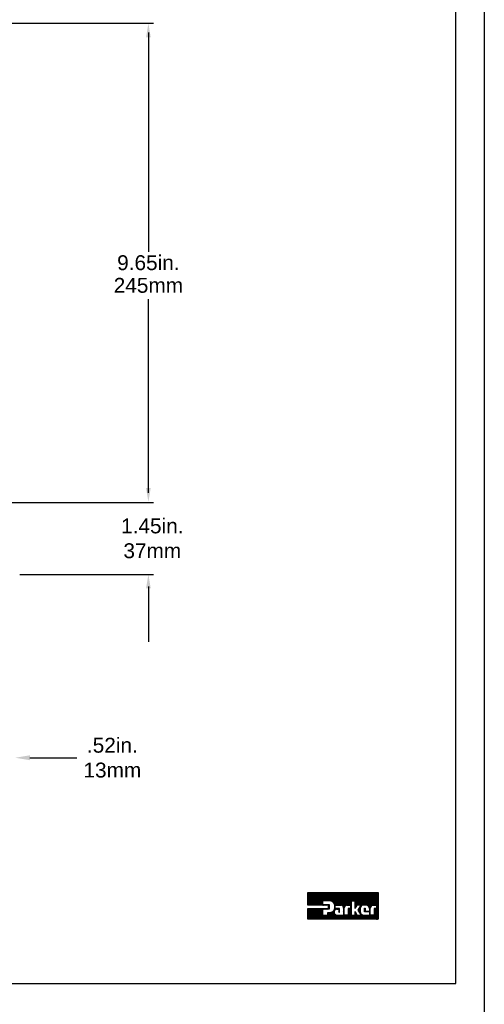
# Model space of a CAD drawing. Extents: x -71 to 52, y -13 to 68.
# Tile 80 of 81: x 43 to 52, y 36 to 56. Entities that reach past the tile are written whole.
import ezdxf

# ---------------------------------------------------------------- set-up
doc = ezdxf.new("R2010")
doc.units = 0
doc.header["$LTSCALE"] = 1.21
doc.header["$MEASUREMENT"] = 0
doc.layers.get('0').update_dxf_attribs({"linetype": 'CONTINUOUS'})
for name, color, linetype in [('dim', 5, 'CONTINUOUS'), ('prod', 6, 'CONTINUOUS'), ('UNIT', 7, 'CONTINUOUS')]:
    doc.layers.add(name, color=color, linetype=linetype)
doc.styles.add('arial', font='ARIAL.TTF')
doc.styles.add('arial3', font='ARIAL.TTF', dxfattribs={"height": 0.3})

msp = doc.modelspace()

# ---------------------------------------------------------------- linework, layer by layer
at = {"linetype": 'Continuous'}
for p, q in [((51.435, 36.235), (51.435, 64.274)), ((17.435, 36.235), (51.435, 36.235))]:
    msp.add_line(p, q, dxfattribs=at)
at = {"layer": 'dim'}
for p, q in [((40.238, 55.576), (45.338, 55.576)), ((45.238, 55.388), (45.238, 50.973)), ((45.238, 46.115), (45.238, 50.022)), ((40.236, 45.926), (45.338, 45.926)), ((42.646, 44.474), (45.338, 44.474)), ((45.238, 44.228), (45.238, 43.118)), ((42.852, 40.782), (43.797, 40.782))]:
    msp.add_line(p, q, dxfattribs=at)
for points in [[(45.191, 55.294), (45.285, 55.294), (45.238, 55.576)], [(45.191, 46.213), (45.285, 46.213), (45.238, 45.932)], [(45.191, 44.193), (45.285, 44.193), (45.238, 44.474)], [(42.852, 40.832), (42.852, 40.732), (42.552, 40.782)]]:
    msp.add_solid(points, dxfattribs=at)
at = {"layer": 'prod', "flags": 128}
msp.add_lwpolyline([(-18.195, 68.137), (52.007, 68.137), (52.007, 6.902), (-18.195, 6.902)], close=True, dxfattribs=at)
at = {"layer": 'UNIT'}
for p, q in [((48.452, 37.815), (48.707, 38.07)), ((48.452, 37.825), (48.698, 38.07)), ((48.452, 37.834), (48.688, 38.07)), ((48.452, 37.844), (48.678, 38.07)), ((48.452, 37.853), (48.669, 38.07)), ((48.452, 37.863), (48.659, 38.07)), ((48.452, 37.872), (48.65, 38.07)), ((48.452, 37.882), (48.64, 38.07)), ((48.452, 37.892), (48.631, 38.07)), ((48.452, 37.901), (48.621, 38.07)), ((48.452, 37.911), (48.611, 38.07)), ((48.452, 37.92), (48.602, 38.07)), ((48.452, 37.93), (48.592, 38.07)), ((48.452, 37.939), (48.583, 38.07)), ((48.452, 37.949), (48.573, 38.07)), ((48.452, 37.959), (48.564, 38.07)), ((48.452, 37.968), (48.554, 38.07)), ((48.452, 37.978), (48.544, 38.07)), ((48.452, 37.987), (48.535, 38.07)), ((48.452, 37.997), (48.525, 38.07)), ((48.452, 38.007), (48.516, 38.07)), ((48.452, 38.016), (48.506, 38.07)), ((48.452, 38.026), (48.497, 38.07)), ((48.452, 38.035), (48.487, 38.07)), ((48.452, 38.045), (48.477, 38.07)), ((48.452, 38.054), (48.468, 38.07)), ((48.452, 38.064), (48.458, 38.07)), ((48.452, 37.81), (48.452, 38.07)), ((48.452, 38.07), (49.866, 38.07)), ((48.457, 37.81), (48.717, 38.07)), ((48.467, 37.81), (48.726, 38.07)), ((48.476, 37.81), (48.736, 38.07)), ((48.486, 37.81), (48.745, 38.07)), ((48.495, 37.81), (48.755, 38.07)), ((48.505, 37.81), (48.765, 38.07)), ((48.514, 37.81), (48.774, 38.07)), ((48.524, 37.81), (48.784, 38.07)), ((48.534, 37.81), (48.793, 38.07)), ((48.543, 37.81), (48.803, 38.07)), ((48.553, 37.81), (48.812, 38.07)), ((48.562, 37.81), (48.822, 38.07)), ((48.572, 37.81), (48.832, 38.07)), ((48.581, 37.81), (48.841, 38.07)), ((48.591, 37.81), (48.851, 38.07)), ((48.601, 37.81), (48.86, 38.07)), ((48.61, 37.81), (48.87, 38.07)), ((48.62, 37.81), (48.88, 38.07)), ((48.629, 37.81), (48.889, 38.07)), ((48.639, 37.81), (48.899, 38.07)), ((48.648, 37.81), (48.908, 38.07)), ((48.658, 37.81), (48.918, 38.07)), ((48.668, 37.81), (48.748, 37.891)), ((48.748, 37.897), (48.748, 37.826)), ((48.9, 37.897), (48.748, 37.897)), ((48.754, 37.897), (48.927, 38.07)), ((48.764, 37.897), (48.937, 38.07)), ((48.773, 37.897), (48.947, 38.07)), ((48.783, 37.897), (48.956, 38.07)), ((48.793, 37.897), (48.966, 38.07)), ((48.802, 37.897), (48.975, 38.07)), ((48.812, 37.897), (48.985, 38.07)), ((48.821, 37.897), (48.994, 38.07)), ((48.831, 37.897), (49.004, 38.07)), ((48.84, 37.897), (49.014, 38.07)), ((48.85, 37.897), (49.023, 38.07)), ((48.86, 37.897), (49.033, 38.07)), ((48.869, 37.897), (49.042, 38.07)), ((48.879, 37.897), (49.052, 38.07)), ((48.888, 37.897), (49.061, 38.07)), ((48.898, 37.897), (49.071, 38.07)), ((48.906, 37.896), (49.081, 38.07)), ((48.915, 37.895), (49.09, 38.07)), ((48.923, 37.894), (49.1, 38.07)), ((48.93, 37.891), (49.109, 38.07)), ((48.937, 37.888), (49.119, 38.07)), ((48.944, 37.885), (49.128, 38.07)), ((48.95, 37.882), (49.138, 38.07)), ((48.955, 37.878), (49.148, 38.07)), ((48.961, 37.874), (49.157, 38.07)), ((48.966, 37.869), (49.167, 38.07)), ((48.971, 37.865), (49.176, 38.07)), ((48.975, 37.859), (49.186, 38.07)), ((48.978, 37.853), (49.195, 38.07)), ((48.982, 37.847), (49.205, 38.07)), ((48.986, 37.841), (49.215, 38.07)), ((48.988, 37.834), (49.224, 38.07)), ((48.99, 37.826), (49.234, 38.07)), ((48.992, 37.819), (49.243, 38.07)), ((48.995, 37.812), (49.253, 38.07)), ((48.996, 37.804), (49.262, 38.07)), ((49.012, 37.81), (49.272, 38.07)), ((49.022, 37.81), (49.282, 38.07)), ((49.031, 37.81), (49.291, 38.07)), ((49.041, 37.81), (49.301, 38.07)), ((49.051, 37.81), (49.31, 38.07)), ((49.06, 37.81), (49.32, 38.07)), ((49.07, 37.81), (49.33, 38.07)), ((49.079, 37.81), (49.339, 38.07)), ((49.089, 37.81), (49.349, 38.07)), ((49.098, 37.81), (49.358, 38.07)), ((49.108, 37.81), (49.368, 38.07)), ((49.118, 37.81), (49.377, 38.07)), ((49.126, 37.809), (49.387, 38.07)), ((49.134, 37.807), (49.397, 38.07)), ((49.141, 37.805), (49.406, 38.07)), ((49.146, 37.801), (49.416, 38.07)), ((49.152, 37.797), (49.425, 38.07)), ((49.157, 37.792), (49.435, 38.07)), ((49.161, 37.786), (49.444, 38.07)), ((49.164, 37.781), (49.454, 38.07)), ((49.167, 37.774), (49.464, 38.07)), ((49.169, 37.766), (49.473, 38.07)), ((49.219, 37.807), (49.483, 38.07)), ((49.231, 37.809), (49.492, 38.07)), ((49.242, 37.81), (49.324, 37.892)), ((49.252, 37.81), (49.324, 37.882)), ((49.324, 37.894), (49.324, 37.613)), ((49.404, 37.894), (49.324, 37.894)), ((49.326, 37.894), (49.502, 38.07)), ((49.335, 37.894), (49.511, 38.07)), ((49.345, 37.894), (49.521, 38.07)), ((49.355, 37.894), (49.531, 38.07)), ((49.364, 37.894), (49.54, 38.07)), ((49.374, 37.894), (49.55, 38.07)), ((49.383, 37.894), (49.559, 38.07)), ((49.393, 37.894), (49.569, 38.07)), ((49.402, 37.894), (49.578, 38.07)), ((49.404, 37.78), (49.693, 38.07)), ((49.404, 37.79), (49.684, 38.07)), ((49.404, 37.799), (49.674, 38.07)), ((49.404, 37.809), (49.665, 38.07)), ((49.404, 37.819), (49.655, 38.07)), ((49.404, 37.828), (49.645, 38.07)), ((49.404, 37.838), (49.636, 38.07)), ((49.404, 37.847), (49.626, 38.07)), ((49.404, 37.857), (49.617, 38.07)), ((49.404, 37.867), (49.607, 38.07)), ((49.404, 37.876), (49.598, 38.07)), ((49.404, 37.886), (49.588, 38.07)), ((49.404, 37.743), (49.404, 37.894)), ((49.443, 37.81), (49.703, 38.07)), ((49.453, 37.81), (49.712, 38.07)), ((49.462, 37.81), (49.722, 38.07)), ((49.472, 37.81), (49.732, 38.07)), ((49.481, 37.81), (49.741, 38.07)), ((49.491, 37.81), (49.751, 38.07)), ((49.501, 37.773), (49.799, 38.07)), ((49.501, 37.81), (49.76, 38.07)), ((49.51, 37.81), (49.77, 38.07)), ((49.516, 37.797), (49.789, 38.07)), ((49.52, 37.81), (49.779, 38.07)), ((49.542, 37.804), (49.808, 38.07)), ((49.556, 37.809), (49.818, 38.07)), ((49.569, 37.811), (49.827, 38.07)), ((49.579, 37.812), (49.837, 38.07)), ((49.589, 37.812), (49.847, 38.07)), ((49.598, 37.812), (49.856, 38.07)), ((49.608, 37.812), (49.866, 38.07)), ((49.617, 37.812), (49.866, 38.061)), ((49.627, 37.812), (49.866, 38.051)), ((49.635, 37.811), (49.866, 38.041)), ((49.643, 37.809), (49.866, 38.032)), ((49.651, 37.807), (49.866, 38.022)), ((49.657, 37.804), (49.866, 38.013)), ((49.662, 37.8), (49.866, 38.003)), ((49.668, 37.796), (49.866, 37.994)), ((49.674, 37.792), (49.866, 37.984)), ((49.677, 37.786), (49.866, 37.974)), ((49.681, 37.78), (49.866, 37.965)), ((49.685, 37.775), (49.866, 37.955)), ((49.688, 37.768), (49.866, 37.946)), ((49.69, 37.76), (49.866, 37.936)), ((49.745, 37.806), (49.866, 37.926)), ((49.757, 37.808), (49.866, 37.917)), ((49.769, 37.81), (49.866, 37.907)), ((49.778, 37.81), (49.866, 37.898)), ((49.788, 37.81), (49.866, 37.888)), ((49.866, 38.07), (49.866, 37.528)), ((48.866, 37.81), (48.452, 37.81)), ((48.452, 37.528), (48.672, 37.747)), ((48.452, 37.537), (48.662, 37.747)), ((48.452, 37.547), (48.652, 37.747)), ((48.452, 37.557), (48.643, 37.747)), ((48.452, 37.566), (48.633, 37.747)), ((48.452, 37.576), (48.624, 37.747)), ((48.452, 37.585), (48.614, 37.747)), ((48.452, 37.595), (48.605, 37.747)), ((48.452, 37.604), (48.595, 37.747)), ((48.452, 37.614), (48.585, 37.747)), ((48.452, 37.624), (48.576, 37.747)), ((48.452, 37.633), (48.566, 37.747)), ((48.452, 37.643), (48.557, 37.747)), ((48.452, 37.652), (48.547, 37.747)), ((48.452, 37.662), (48.538, 37.747)), ((48.452, 37.671), (48.528, 37.747)), ((48.452, 37.681), (48.518, 37.747)), ((48.452, 37.691), (48.509, 37.747)), ((48.452, 37.7), (48.499, 37.747)), ((48.452, 37.71), (48.49, 37.747)), ((48.452, 37.719), (48.48, 37.747)), ((48.452, 37.729), (48.471, 37.747)), ((48.452, 37.738), (48.461, 37.747)), ((48.452, 37.528), (48.452, 37.747)), ((48.452, 37.747), (48.866, 37.747)), ((48.462, 37.528), (48.681, 37.747)), ((48.471, 37.528), (48.691, 37.747)), ((48.481, 37.528), (48.7, 37.747)), ((48.491, 37.528), (48.71, 37.747)), ((48.5, 37.528), (48.719, 37.747)), ((48.51, 37.528), (48.729, 37.747)), ((48.519, 37.528), (48.739, 37.747)), ((48.529, 37.528), (48.748, 37.747)), ((48.538, 37.528), (48.758, 37.747)), ((48.548, 37.528), (48.748, 37.729)), ((48.558, 37.528), (48.748, 37.719)), ((48.567, 37.528), (48.748, 37.709)), ((48.577, 37.528), (48.748, 37.7)), ((48.586, 37.528), (48.748, 37.69)), ((48.677, 37.81), (48.748, 37.882)), ((48.687, 37.81), (48.748, 37.872)), ((48.696, 37.81), (48.748, 37.863)), ((48.706, 37.81), (48.748, 37.853)), ((48.716, 37.81), (48.748, 37.843)), ((48.725, 37.81), (48.748, 37.834)), ((48.735, 37.81), (48.751, 37.826)), ((48.744, 37.81), (48.76, 37.826)), ((48.748, 37.826), (48.881, 37.826)), ((48.748, 37.73), (48.748, 37.613)), ((48.881, 37.73), (48.748, 37.73)), ((48.75, 37.73), (48.767, 37.747)), ((48.754, 37.81), (48.77, 37.826)), ((48.76, 37.73), (48.777, 37.747)), ((48.763, 37.81), (48.779, 37.826)), ((48.77, 37.73), (48.786, 37.747)), ((48.773, 37.81), (48.789, 37.826)), ((48.779, 37.73), (48.796, 37.747)), ((48.783, 37.81), (48.799, 37.826)), ((48.789, 37.73), (48.806, 37.747)), ((48.792, 37.81), (48.808, 37.826)), ((48.798, 37.73), (48.815, 37.747)), ((48.802, 37.81), (48.818, 37.826)), ((48.807, 37.528), (49.024, 37.745)), ((48.808, 37.73), (48.825, 37.747)), ((48.811, 37.81), (48.827, 37.826)), ((48.816, 37.528), (48.985, 37.697)), ((48.817, 37.73), (48.834, 37.747)), ((48.821, 37.81), (48.837, 37.826)), ((48.827, 37.73), (48.844, 37.747)), ((48.83, 37.81), (48.846, 37.826)), ((48.837, 37.73), (48.854, 37.747)), ((48.84, 37.81), (48.856, 37.826)), ((48.846, 37.73), (48.863, 37.747)), ((48.85, 37.81), (48.866, 37.826)), ((48.856, 37.73), (48.881, 37.756)), ((48.859, 37.81), (48.875, 37.826)), ((48.865, 37.73), (48.881, 37.746)), ((48.866, 37.808), (48.881, 37.823)), ((48.866, 37.798), (48.881, 37.813)), ((48.866, 37.747), (48.866, 37.81)), ((48.866, 37.789), (48.881, 37.804)), ((48.866, 37.779), (48.881, 37.794)), ((48.866, 37.77), (48.881, 37.785)), ((48.866, 37.76), (48.881, 37.775)), ((48.866, 37.75), (48.881, 37.765)), ((48.875, 37.73), (48.881, 37.737)), ((48.881, 37.826), (48.881, 37.73)), ((48.978, 37.709), (49.014, 37.745)), ((48.989, 37.729), (49.005, 37.745)), ((48.992, 37.742), (49.004, 37.754)), ((48.995, 37.755), (49.004, 37.763)), ((48.997, 37.795), (49.004, 37.802)), ((48.997, 37.786), (49.004, 37.792)), ((48.998, 37.777), (49.004, 37.782)), ((48.998, 37.767), (49.004, 37.773)), ((49.004, 37.745), (49.004, 37.81)), ((49.004, 37.81), (49.118, 37.81)), ((49.088, 37.745), (49.004, 37.745)), ((49.013, 37.725), (49.034, 37.745)), ((49.026, 37.728), (49.043, 37.745)), ((49.037, 37.73), (49.074, 37.73)), ((49.038, 37.73), (49.053, 37.745)), ((49.047, 37.73), (49.062, 37.745)), ((49.057, 37.73), (49.072, 37.745)), ((49.066, 37.73), (49.081, 37.745)), ((49.074, 37.729), (49.088, 37.743)), ((49.074, 37.719), (49.088, 37.733)), ((49.074, 37.73), (49.074, 37.673)), ((49.074, 37.709), (49.088, 37.724)), ((49.074, 37.7), (49.088, 37.714)), ((49.074, 37.69), (49.088, 37.704)), ((49.074, 37.681), (49.088, 37.695)), ((49.076, 37.673), (49.088, 37.685)), ((49.088, 37.673), (49.088, 37.745)), ((49.17, 37.758), (49.188, 37.775)), ((49.17, 37.748), (49.186, 37.763)), ((49.17, 37.758), (49.17, 37.614)), ((49.17, 37.738), (49.184, 37.753)), ((49.17, 37.729), (49.184, 37.743)), ((49.17, 37.719), (49.184, 37.733)), ((49.17, 37.71), (49.184, 37.724)), ((49.17, 37.7), (49.184, 37.714)), ((49.17, 37.691), (49.184, 37.705)), ((49.17, 37.681), (49.184, 37.695)), ((49.17, 37.671), (49.184, 37.686)), ((49.184, 37.613), (49.184, 37.757)), ((49.238, 37.81), (49.312, 37.81)), ((49.261, 37.81), (49.324, 37.873)), ((49.266, 37.691), (49.324, 37.748)), ((49.266, 37.739), (49.273, 37.745)), ((49.266, 37.71), (49.302, 37.745)), ((49.266, 37.729), (49.282, 37.745)), ((49.266, 37.7), (49.311, 37.745)), ((49.266, 37.72), (49.292, 37.745)), ((49.266, 37.745), (49.266, 37.613)), ((49.312, 37.745), (49.266, 37.745)), ((49.266, 37.681), (49.324, 37.739)), ((49.266, 37.672), (49.324, 37.729)), ((49.266, 37.662), (49.324, 37.719)), ((49.266, 37.653), (49.324, 37.71)), ((49.266, 37.643), (49.324, 37.7)), ((49.266, 37.633), (49.324, 37.691)), ((49.271, 37.81), (49.324, 37.863)), ((49.28, 37.81), (49.324, 37.854)), ((49.29, 37.81), (49.324, 37.844)), ((49.3, 37.81), (49.324, 37.834)), ((49.309, 37.81), (49.324, 37.825)), ((49.312, 37.804), (49.324, 37.815)), ((49.312, 37.81), (49.312, 37.745)), ((49.312, 37.794), (49.324, 37.806)), ((49.312, 37.785), (49.324, 37.796)), ((49.312, 37.775), (49.324, 37.787)), ((49.312, 37.766), (49.324, 37.777)), ((49.312, 37.756), (49.324, 37.767)), ((49.312, 37.747), (49.324, 37.758)), ((49.439, 37.81), (49.404, 37.743)), ((49.404, 37.771), (49.435, 37.802)), ((49.404, 37.761), (49.424, 37.782)), ((49.404, 37.752), (49.414, 37.762)), ((49.524, 37.81), (49.439, 37.81)), ((49.466, 37.713), (49.524, 37.81)), ((49.529, 37.613), (49.466, 37.713)), ((49.468, 37.71), (49.508, 37.75)), ((49.471, 37.704), (49.507, 37.74)), ((49.472, 37.725), (49.51, 37.762)), ((49.475, 37.699), (49.507, 37.731)), ((49.479, 37.693), (49.507, 37.721)), ((49.482, 37.687), (49.507, 37.712)), ((49.486, 37.681), (49.507, 37.702)), ((49.487, 37.749), (49.516, 37.778)), ((49.49, 37.675), (49.507, 37.692)), ((49.507, 37.747), (49.507, 37.683)), ((49.626, 37.812), (49.586, 37.812)), ((49.596, 37.743), (49.603, 37.75)), ((49.596, 37.68), (49.596, 37.75)), ((49.596, 37.75), (49.609, 37.75)), ((49.596, 37.733), (49.609, 37.746)), ((49.596, 37.723), (49.609, 37.737)), ((49.596, 37.714), (49.609, 37.727)), ((49.596, 37.704), (49.609, 37.717)), ((49.596, 37.695), (49.609, 37.708)), ((49.596, 37.685), (49.609, 37.698)), ((49.6, 37.68), (49.609, 37.689)), ((49.609, 37.75), (49.609, 37.689)), ((49.609, 37.68), (49.619, 37.689)), ((49.609, 37.689), (49.692, 37.689)), ((49.619, 37.68), (49.628, 37.689)), ((49.628, 37.68), (49.638, 37.689)), ((49.638, 37.68), (49.647, 37.689)), ((49.647, 37.68), (49.657, 37.689)), ((49.657, 37.68), (49.666, 37.689)), ((49.667, 37.68), (49.676, 37.689)), ((49.676, 37.68), (49.686, 37.689)), ((49.686, 37.68), (49.707, 37.7)), ((49.691, 37.752), (49.711, 37.772)), ((49.692, 37.744), (49.709, 37.76)), ((49.692, 37.734), (49.707, 37.748)), ((49.692, 37.746), (49.692, 37.689)), ((49.692, 37.725), (49.707, 37.739)), ((49.692, 37.715), (49.707, 37.729)), ((49.692, 37.705), (49.707, 37.72)), ((49.692, 37.696), (49.707, 37.71)), ((49.692, 37.677), (49.707, 37.691)), ((49.707, 37.613), (49.707, 37.749)), ((49.707, 37.528), (49.866, 37.687)), ((49.768, 37.81), (49.835, 37.81)), ((49.789, 37.697), (49.866, 37.773)), ((49.789, 37.687), (49.866, 37.764)), ((49.789, 37.678), (49.866, 37.754)), ((49.789, 37.745), (49.79, 37.745)), ((49.789, 37.735), (49.799, 37.745)), ((49.789, 37.668), (49.866, 37.745)), ((49.789, 37.707), (49.828, 37.745)), ((49.789, 37.716), (49.819, 37.745)), ((49.789, 37.726), (49.809, 37.745)), ((49.789, 37.745), (49.789, 37.613)), ((49.835, 37.745), (49.789, 37.745)), ((49.789, 37.659), (49.866, 37.735)), ((49.789, 37.649), (49.866, 37.725)), ((49.789, 37.64), (49.866, 37.716)), ((49.789, 37.63), (49.866, 37.706)), ((49.789, 37.62), (49.866, 37.697)), ((49.797, 37.81), (49.866, 37.879)), ((49.807, 37.81), (49.866, 37.869)), ((49.817, 37.81), (49.866, 37.859)), ((49.826, 37.81), (49.866, 37.85)), ((49.835, 37.809), (49.866, 37.84)), ((49.835, 37.8), (49.866, 37.831)), ((49.835, 37.79), (49.866, 37.821)), ((49.835, 37.781), (49.866, 37.812)), ((49.835, 37.81), (49.835, 37.745)), ((49.835, 37.771), (49.866, 37.802)), ((49.835, 37.761), (49.866, 37.792)), ((49.835, 37.752), (49.866, 37.783)), ((49.866, 37.528), (48.452, 37.528)), ((48.596, 37.528), (48.748, 37.681)), ((48.605, 37.528), (48.748, 37.671)), ((48.615, 37.528), (48.748, 37.661)), ((48.625, 37.528), (48.748, 37.652)), ((48.634, 37.528), (48.748, 37.642)), ((48.644, 37.528), (48.748, 37.633)), ((48.653, 37.528), (48.748, 37.623)), ((48.663, 37.528), (48.748, 37.614)), ((48.673, 37.528), (48.757, 37.613)), ((48.682, 37.528), (48.767, 37.613)), ((48.692, 37.528), (48.776, 37.613)), ((48.701, 37.528), (48.786, 37.613)), ((48.711, 37.528), (48.796, 37.613)), ((48.72, 37.528), (48.805, 37.613)), ((48.73, 37.528), (48.815, 37.613)), ((48.74, 37.528), (48.824, 37.613)), ((48.748, 37.613), (48.857, 37.613)), ((48.749, 37.528), (48.834, 37.613)), ((48.759, 37.528), (48.843, 37.613)), ((48.768, 37.528), (48.853, 37.613)), ((48.778, 37.528), (48.918, 37.668)), ((48.787, 37.528), (48.93, 37.671)), ((48.797, 37.528), (48.952, 37.683)), ((48.826, 37.528), (48.98, 37.682)), ((48.835, 37.528), (48.979, 37.672)), ((48.845, 37.528), (48.979, 37.662)), ((48.854, 37.528), (48.982, 37.655)), ((48.857, 37.617), (48.905, 37.665)), ((48.857, 37.626), (48.895, 37.664)), ((48.857, 37.636), (48.885, 37.664)), ((48.857, 37.645), (48.875, 37.664)), ((48.857, 37.655), (48.865, 37.664)), ((48.857, 37.613), (48.857, 37.664)), ((48.857, 37.664), (48.891, 37.664)), ((48.864, 37.528), (48.984, 37.648)), ((48.874, 37.528), (48.987, 37.641)), ((48.883, 37.528), (48.991, 37.636)), ((48.891, 37.664), (48.903, 37.665)), ((48.893, 37.528), (48.996, 37.631)), ((48.902, 37.528), (49.001, 37.626)), ((48.912, 37.528), (49.006, 37.622)), ((48.921, 37.528), (49.013, 37.619)), ((48.931, 37.528), (49.02, 37.617)), ((48.941, 37.528), (49.026, 37.614)), ((48.95, 37.528), (49.036, 37.614)), ((48.96, 37.528), (49.045, 37.614)), ((48.969, 37.528), (49.055, 37.614)), ((48.979, 37.528), (49.064, 37.614)), ((48.988, 37.528), (49.074, 37.614)), ((48.998, 37.528), (49.084, 37.614)), ((49.008, 37.528), (49.093, 37.614)), ((49.017, 37.528), (49.103, 37.614)), ((49.027, 37.528), (49.112, 37.614)), ((49.027, 37.614), (49.17, 37.614)), ((49.036, 37.528), (49.122, 37.614)), ((49.046, 37.528), (49.131, 37.614)), ((49.055, 37.528), (49.141, 37.614)), ((49.065, 37.528), (49.151, 37.614)), ((49.074, 37.673), (49.088, 37.673)), ((49.075, 37.528), (49.16, 37.614)), ((49.084, 37.528), (49.17, 37.614)), ((49.086, 37.673), (49.088, 37.676)), ((49.094, 37.528), (49.184, 37.619)), ((49.103, 37.528), (49.188, 37.613)), ((49.113, 37.528), (49.198, 37.613)), ((49.123, 37.528), (49.207, 37.613)), ((49.132, 37.528), (49.217, 37.613)), ((49.142, 37.528), (49.226, 37.613)), ((49.151, 37.528), (49.236, 37.613)), ((49.161, 37.528), (49.246, 37.613)), ((49.17, 37.662), (49.184, 37.676)), ((49.17, 37.652), (49.184, 37.666)), ((49.17, 37.643), (49.184, 37.657)), ((49.17, 37.633), (49.184, 37.647)), ((49.17, 37.624), (49.184, 37.638)), ((49.17, 37.614), (49.184, 37.628)), ((49.17, 37.528), (49.255, 37.613)), ((49.18, 37.528), (49.265, 37.613)), ((49.266, 37.613), (49.184, 37.613)), ((49.19, 37.528), (49.324, 37.662)), ((49.199, 37.528), (49.324, 37.652)), ((49.209, 37.528), (49.324, 37.643)), ((49.218, 37.528), (49.324, 37.633)), ((49.228, 37.528), (49.324, 37.624)), ((49.237, 37.528), (49.324, 37.614)), ((49.247, 37.528), (49.332, 37.613)), ((49.257, 37.528), (49.341, 37.613)), ((49.266, 37.624), (49.324, 37.681)), ((49.266, 37.614), (49.324, 37.672)), ((49.266, 37.528), (49.351, 37.613)), ((49.276, 37.528), (49.36, 37.613)), ((49.285, 37.528), (49.37, 37.613)), ((49.295, 37.528), (49.38, 37.613)), ((49.304, 37.528), (49.389, 37.613)), ((49.314, 37.528), (49.399, 37.613)), ((49.324, 37.528), (49.429, 37.633)), ((49.324, 37.613), (49.404, 37.613)), ((49.333, 37.528), (49.432, 37.627)), ((49.343, 37.528), (49.435, 37.621)), ((49.352, 37.528), (49.439, 37.614)), ((49.362, 37.528), (49.447, 37.613)), ((49.371, 37.528), (49.456, 37.613)), ((49.381, 37.528), (49.466, 37.613)), ((49.391, 37.528), (49.475, 37.613)), ((49.4, 37.528), (49.485, 37.613)), ((49.404, 37.613), (49.404, 37.682)), ((49.404, 37.682), (49.439, 37.613)), ((49.404, 37.675), (49.406, 37.678)), ((49.404, 37.665), (49.409, 37.671)), ((49.404, 37.656), (49.413, 37.665)), ((49.404, 37.646), (49.416, 37.659)), ((49.404, 37.637), (49.419, 37.652)), ((49.404, 37.627), (49.422, 37.646)), ((49.404, 37.618), (49.426, 37.64)), ((49.41, 37.528), (49.494, 37.613)), ((49.419, 37.528), (49.504, 37.613)), ((49.429, 37.528), (49.514, 37.613)), ((49.438, 37.528), (49.523, 37.613)), ((49.439, 37.613), (49.529, 37.613)), ((49.448, 37.528), (49.543, 37.623)), ((49.458, 37.528), (49.549, 37.619)), ((49.467, 37.528), (49.556, 37.617)), ((49.477, 37.528), (49.564, 37.615)), ((49.486, 37.528), (49.572, 37.614)), ((49.493, 37.669), (49.507, 37.683)), ((49.496, 37.528), (49.581, 37.613)), ((49.497, 37.663), (49.509, 37.675)), ((49.501, 37.657), (49.51, 37.667)), ((49.504, 37.651), (49.512, 37.659)), ((49.505, 37.528), (49.59, 37.613)), ((49.508, 37.646), (49.515, 37.652)), ((49.512, 37.64), (49.519, 37.647)), ((49.515, 37.634), (49.523, 37.641)), ((49.515, 37.528), (49.6, 37.613)), ((49.519, 37.628), (49.526, 37.635)), ((49.523, 37.622), (49.532, 37.631)), ((49.525, 37.528), (49.609, 37.613)), ((49.527, 37.616), (49.537, 37.627)), ((49.534, 37.528), (49.619, 37.613)), ((49.544, 37.528), (49.628, 37.613)), ((49.553, 37.528), (49.638, 37.613)), ((49.563, 37.528), (49.648, 37.613)), ((49.573, 37.528), (49.657, 37.613)), ((49.577, 37.613), (49.692, 37.613)), ((49.582, 37.528), (49.667, 37.613)), ((49.592, 37.528), (49.676, 37.613)), ((49.692, 37.68), (49.596, 37.68)), ((49.601, 37.528), (49.686, 37.613)), ((49.611, 37.528), (49.707, 37.624)), ((49.62, 37.528), (49.707, 37.614)), ((49.63, 37.528), (49.715, 37.613)), ((49.64, 37.528), (49.724, 37.613)), ((49.649, 37.528), (49.734, 37.613)), ((49.659, 37.528), (49.743, 37.613)), ((49.668, 37.528), (49.753, 37.613)), ((49.678, 37.528), (49.763, 37.613)), ((49.687, 37.528), (49.772, 37.613)), ((49.692, 37.667), (49.707, 37.681)), ((49.692, 37.68), (49.692, 37.613)), ((49.692, 37.658), (49.707, 37.672)), ((49.692, 37.648), (49.707, 37.662)), ((49.692, 37.638), (49.707, 37.653)), ((49.692, 37.629), (49.707, 37.643)), ((49.692, 37.619), (49.707, 37.633)), ((49.697, 37.528), (49.782, 37.613)), ((49.789, 37.613), (49.707, 37.613)), ((49.716, 37.528), (49.866, 37.678)), ((49.726, 37.528), (49.866, 37.668)), ((49.735, 37.528), (49.866, 37.658)), ((49.745, 37.528), (49.866, 37.649)), ((49.754, 37.528), (49.866, 37.639)), ((49.764, 37.528), (49.866, 37.63)), ((49.774, 37.528), (49.866, 37.62)), ((49.783, 37.528), (49.866, 37.611)), ((49.793, 37.528), (49.866, 37.601)), ((49.802, 37.528), (49.866, 37.591)), ((49.812, 37.528), (49.866, 37.582)), ((49.821, 37.528), (49.866, 37.572)), ((49.831, 37.528), (49.866, 37.563)), ((49.841, 37.528), (49.866, 37.553)), ((49.85, 37.528), (49.866, 37.544)), ((49.86, 37.528), (49.866, 37.534))]:
    msp.add_line(p, q, dxfattribs=at)
for centre, radius, start, end in [((48.9, 37.803), 0.0935, 24.4649, 90), ((48.894, 37.766), 0.102, 274.768, 340.385), ((49.037, 37.672), 0.0588, 90, 260.4825), ((48.851, 37.781), 0.147, 340.3845, 24.4654), ((49.118, 37.758), 0.0524, 0, 90), ((49.238, 37.757), 0.0535, 90, 180), ((49.571, 37.747), 0.0642, 98.2141, 180), ((49.586, 37.645), 0.168, 90, 98.2142), ((49.626, 37.746), 0.0663, 0, 90), ((49.768, 37.749), 0.0611, 90, 180), ((49.577, 37.683), 0.0703, 180, 270)]:
    msp.add_arc(centre, radius, start, end, dxfattribs=at)

# ---------------------------------------------------------------- texts
at = {"layer": 'dim', "char_height": 0.3, "attachment_point": 5}
for s, insert, style in [('\\A1;9.65in.', (45.238, 50.752), 'arial3'), ('\\A1;245mm', (45.238, 50.296), 'arial3'), ('\\A1;1.45in.\\P37mm', (45.317, 45.2), 'arial3'), ('.52in.\\P13mm', (44.512, 40.782), 'arial')]:
    msp.add_mtext(s, dxfattribs=dict(at, insert=insert, style=style))

doc.saveas('drawing.dxf')
